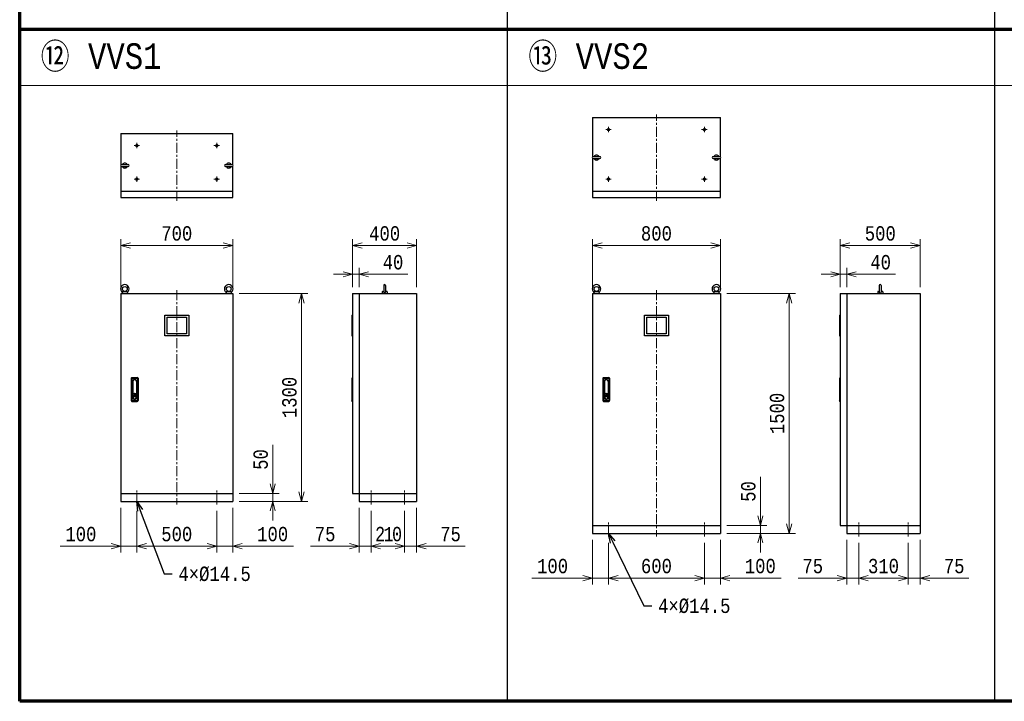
# Model space of a CAD drawing. Header units: millimetres. Extents: x 0 to 29120, y 0 to 20485.
# Tile 2 of 9: x 15120 to 21278, y 1000 to 5262. Entities that reach past the tile are written whole.
import ezdxf
from ezdxf import colors
from ezdxf.entities.mleader import LeaderData, LeaderLine
from ezdxf.math import Vec2, Vec3

# ---------------------------------------------------------------- set-up
doc = ezdxf.new("R2010")
doc.units = ezdxf.units.MM
doc.header["$LTSCALE"] = 50
doc.linetypes.add('CENTER', pattern=[2, 1.25, -0.25, 0.25, -0.25])
doc.linetypes.add('DASHED', pattern=[19.05, 12.7, -6.35])
doc.layers.get('Defpoints').update_dxf_attribs({"color": 8})
for name, color, linetype, lineweight in [('CENTER', 4, 'CENTER', 13), ('DASHED', 3, 'Continuous', 13), ('NOTE', 3, 'Continuous', 13), ('SIZE', 3, 'Continuous', 13)]:
    doc.layers.add(name, color=color, linetype=linetype, lineweight=lineweight)
doc.layers.add('DETAIL', color=7, linetype='Continuous')
doc.styles.get("Standard").update_dxf_attribs({"font": 'monotxt.shx', "width": 0.83, "bigfont": 'extfont.shx'})
doc.dimstyles.get("Standard").update_dxf_attribs({"dimtxt": 90, "dimasz": 60, "dimexe": 40, "dimexo": 40, "dimgap": 30, "dimtad": 1, "dimdec": 1, "dimdsep": 46, "dimtxsty": 'Standard', "dimblk": 'OPEN30', "dimcen": 0, "dimdle": 4.496, "dimclrd": 256, "dimclre": 256, "dimclrt": 256, "dimazin": 2, "dimtfac": 1, "dimtdec": 1, "dimtmove": 0, "dimatfit": 1, "dimldrblk": 'OPEN30', "dimfxl": 1, "dimlwd": -1, "dimlwe": -1, "dimarcsym": 0})

# ---------------------------------------------------------------- blocks, each defined once
blk = doc.blocks.new('_Open30')
at = {"color": 0, "linetype": 'ByBlock', "lineweight": -2}
for p, q in [((-1, 0.27), (0, 0)), ((0, 0), (-1, -0.27)), ((0, 0), (-1, 0))]:
    blk.add_line(p, q, dxfattribs=at)
blk = doc.blocks.new('*D118')
at = {"layer": 'Defpoints', "color": 0}
for p in [(16452.5, 3550), (16452.5, 2250), (16882.5, 2250)]:
    blk.add_point(p, dxfattribs=at)
at = {"layer": 'SIZE'}
for p, q in [((16492.5, 3550), (16922.5, 3550)), ((16882.5, 3490), (16882.5, 2310)), ((16492.5, 2250), (16922.5, 2250))]:
    blk.add_line(p, q, dxfattribs=at)
at = {"layer": 'SIZE', "xscale": 60, "yscale": 60, "zscale": 60}
for p, rotation in [((16882.5, 3550), 90), ((16882.5, 2250), 270)]:
    blk.add_blockref('_Open30', p, dxfattribs=dict(at, rotation=rotation))
at = {"layer": 'SIZE', "insert": (16807.5, 2900), "char_height": 90, "attachment_point": 5, "rotation": 90}
blk.add_mtext('1300', dxfattribs=at)
blk = doc.blocks.new('*D119')
at = {"layer": 'Defpoints', "color": 0}
for p in [(17242.5, 3670), (17202.5, 3550), (17242.5, 3550)]:
    blk.add_point(p, dxfattribs=at)
at = {"layer": 'SIZE'}
for p, q in [((17202.5, 3590), (17202.5, 3710)), ((17242.5, 3590), (17242.5, 3710)), ((17142.5, 3670), (17082.5, 3670)), ((17202.5, 3670), (17242.5, 3670)), ((17302.5, 3670), (17547, 3670))]:
    blk.add_line(p, q, dxfattribs=at)
at = {"layer": 'SIZE', "xscale": 60, "yscale": 60, "zscale": 60}
blk.add_blockref('_Open30', (17202.5, 3670), dxfattribs=at)
at = {"layer": 'SIZE', "xscale": 60, "yscale": 60, "zscale": 60, "rotation": 180}
blk.add_blockref('_Open30', (17242.5, 3670), dxfattribs=at)
at = {"layer": 'SIZE', "insert": (17454.8, 3745), "char_height": 90, "attachment_point": 5}
blk.add_mtext('40', dxfattribs=at)
blk = doc.blocks.new('*D120')
at = {"layer": 'Defpoints', "color": 0}
for p in [(17602.5, 3850), (17202.5, 3550), (17602.5, 3550)]:
    blk.add_point(p, dxfattribs=at)
at = {"layer": 'SIZE'}
for p, q in [((17202.5, 3590), (17202.5, 3890)), ((17602.5, 3590), (17602.5, 3890)), ((17262.5, 3850), (17542.5, 3850))]:
    blk.add_line(p, q, dxfattribs=at)
at = {"layer": 'SIZE', "xscale": 60, "yscale": 60, "zscale": 60, "rotation": 180}
blk.add_blockref('_Open30', (17202.5, 3850), dxfattribs=at)
at = {"layer": 'SIZE', "xscale": 60, "yscale": 60, "zscale": 60}
blk.add_blockref('_Open30', (17602.5, 3850), dxfattribs=at)
at = {"layer": 'SIZE', "insert": (17402.5, 3925), "char_height": 90, "attachment_point": 5}
blk.add_mtext('400', dxfattribs=at)
blk = doc.blocks.new('*D121')
at = {"layer": 'Defpoints', "color": 0}
for p in [(16452.5, 3850), (15752.5, 3550), (16452.5, 3550)]:
    blk.add_point(p, dxfattribs=at)
at = {"layer": 'SIZE'}
for p, q in [((15752.5, 3590), (15752.5, 3890)), ((16452.5, 3590), (16452.5, 3890)), ((15812.5, 3850), (16392.5, 3850))]:
    blk.add_line(p, q, dxfattribs=at)
at = {"layer": 'SIZE', "xscale": 60, "yscale": 60, "zscale": 60, "rotation": 180}
blk.add_blockref('_Open30', (15752.5, 3850), dxfattribs=at)
at = {"layer": 'SIZE', "xscale": 60, "yscale": 60, "zscale": 60}
blk.add_blockref('_Open30', (16452.5, 3850), dxfattribs=at)
at = {"layer": 'SIZE', "insert": (16102.5, 3925), "char_height": 90, "attachment_point": 5}
blk.add_mtext('700', dxfattribs=at)
blk = doc.blocks.new('*D122')
at = {"layer": 'Defpoints', "color": 0}
for p in [(17242.5, 2250), (17317.5, 2230), (17242.5, 1970)]:
    blk.add_point(p, dxfattribs=at)
at = {"layer": 'SIZE'}
for p, q in [((17242.5, 2210), (17242.5, 1930)), ((17317.5, 2190), (17317.5, 1930)), ((17182.5, 1970), (16938, 1970)), ((17317.5, 1970), (17242.5, 1970)), ((17377.5, 1970), (17437.5, 1970))]:
    blk.add_line(p, q, dxfattribs=at)
at = {"layer": 'SIZE', "xscale": 60, "yscale": 60, "zscale": 60}
blk.add_blockref('_Open30', (17242.5, 1970), dxfattribs=at)
at = {"layer": 'SIZE', "xscale": 60, "yscale": 60, "zscale": 60, "rotation": 180}
blk.add_blockref('_Open30', (17317.5, 1970), dxfattribs=at)
at = {"layer": 'SIZE', "insert": (17030.3, 2045), "char_height": 90, "attachment_point": 5}
blk.add_mtext('75', dxfattribs=at)
blk = doc.blocks.new('*D123')
at = {"layer": 'Defpoints', "color": 0}
for p in [(17317.5, 2230), (17527.5, 2230), (17527.5, 1970)]:
    blk.add_point(p, dxfattribs=at)
at = {"layer": 'SIZE'}
for p, q in [((17317.5, 2190), (17317.5, 1930)), ((17527.5, 2190), (17527.5, 1930)), ((17317.5, 1970), (17527.5, 1970)), ((17377.5, 1970), (17437.5, 1970)), ((17467.5, 1970), (17407.5, 1970))]:
    blk.add_line(p, q, dxfattribs=at)
at = {"layer": 'SIZE', "xscale": 60, "yscale": 60, "zscale": 60, "rotation": 180}
blk.add_blockref('_Open30', (17317.5, 1970), dxfattribs=at)
at = {"layer": 'SIZE', "xscale": 60, "yscale": 60, "zscale": 60}
blk.add_blockref('_Open30', (17527.5, 1970), dxfattribs=at)
at = {"layer": 'SIZE', "insert": (17422.5, 2045), "char_height": 90, "attachment_point": 5}
blk.add_mtext('{\\W0.8;\\T0.8;210}', dxfattribs=at)
blk = doc.blocks.new('*D124')
at = {"layer": 'Defpoints', "color": 0}
for p in [(17527.5, 2230), (17602.5, 2250), (17602.5, 1970)]:
    blk.add_point(p, dxfattribs=at)
at = {"layer": 'SIZE'}
for p, q in [((17527.5, 2190), (17527.5, 1930)), ((17602.5, 2210), (17602.5, 1930)), ((17467.5, 1970), (17407.5, 1970)), ((17527.5, 1970), (17602.5, 1970)), ((17662.5, 1970), (17907, 1970))]:
    blk.add_line(p, q, dxfattribs=at)
at = {"layer": 'SIZE', "xscale": 60, "yscale": 60, "zscale": 60}
blk.add_blockref('_Open30', (17527.5, 1970), dxfattribs=at)
at = {"layer": 'SIZE', "xscale": 60, "yscale": 60, "zscale": 60, "rotation": 180}
blk.add_blockref('_Open30', (17602.5, 1970), dxfattribs=at)
at = {"layer": 'SIZE', "insert": (17814.8, 2045), "char_height": 90, "attachment_point": 5}
blk.add_mtext('75', dxfattribs=at)
blk = doc.blocks.new('*D125')
at = {"layer": 'Defpoints', "color": 0}
for p in [(16352.5, 2230), (16452.5, 2250), (16452.5, 1970)]:
    blk.add_point(p, dxfattribs=at)
at = {"layer": 'SIZE'}
for p, q in [((16352.5, 2190), (16352.5, 1930)), ((16452.5, 2210), (16452.5, 1930)), ((16292.5, 1970), (16232.5, 1970)), ((16352.5, 1970), (16452.5, 1970)), ((16512.5, 1970), (16831.7, 1970))]:
    blk.add_line(p, q, dxfattribs=at)
at = {"layer": 'SIZE', "xscale": 60, "yscale": 60, "zscale": 60}
blk.add_blockref('_Open30', (16352.5, 1970), dxfattribs=at)
at = {"layer": 'SIZE', "xscale": 60, "yscale": 60, "zscale": 60, "rotation": 180}
blk.add_blockref('_Open30', (16452.5, 1970), dxfattribs=at)
at = {"layer": 'SIZE', "insert": (16702.1, 2045), "char_height": 90, "attachment_point": 5}
blk.add_mtext('100', dxfattribs=at)
blk = doc.blocks.new('*D126')
at = {"layer": 'Defpoints', "color": 0}
for p in [(15852.5, 2230), (16352.5, 2230), (15852.5, 1970)]:
    blk.add_point(p, dxfattribs=at)
at = {"layer": 'SIZE'}
for p, q in [((15852.5, 2190), (15852.5, 1930)), ((16352.5, 2190), (16352.5, 1930)), ((16292.5, 1970), (15912.5, 1970))]:
    blk.add_line(p, q, dxfattribs=at)
at = {"layer": 'SIZE', "xscale": 60, "yscale": 60, "zscale": 60, "rotation": 180}
blk.add_blockref('_Open30', (15852.5, 1970), dxfattribs=at)
at = {"layer": 'SIZE', "xscale": 60, "yscale": 60, "zscale": 60}
blk.add_blockref('_Open30', (16352.5, 1970), dxfattribs=at)
at = {"layer": 'SIZE', "insert": (16102.5, 2045), "char_height": 90, "attachment_point": 5}
blk.add_mtext('500', dxfattribs=at)
blk = doc.blocks.new('*D127')
at = {"layer": 'Defpoints', "color": 0}
for p in [(15752.5, 2250), (15852.5, 2230), (15752.5, 1970)]:
    blk.add_point(p, dxfattribs=at)
at = {"layer": 'SIZE'}
for p, q in [((15752.5, 2210), (15752.5, 1930)), ((15852.5, 2190), (15852.5, 1930)), ((15692.5, 1970), (15373.3, 1970)), ((15852.5, 1970), (15752.5, 1970)), ((15912.5, 1970), (15972.5, 1970))]:
    blk.add_line(p, q, dxfattribs=at)
at = {"layer": 'SIZE', "xscale": 60, "yscale": 60, "zscale": 60}
blk.add_blockref('_Open30', (15752.5, 1970), dxfattribs=at)
at = {"layer": 'SIZE', "xscale": 60, "yscale": 60, "zscale": 60, "rotation": 180}
blk.add_blockref('_Open30', (15852.5, 1970), dxfattribs=at)
at = {"layer": 'SIZE', "insert": (15502.9, 2045), "char_height": 90, "attachment_point": 5}
blk.add_mtext('100', dxfattribs=at)
blk = doc.blocks.new('*D128')
at = {"layer": 'Defpoints', "color": 0}
for p in [(19502.5, 3550), (19502.5, 2050), (19932.5, 2050)]:
    blk.add_point(p, dxfattribs=at)
at = {"layer": 'SIZE'}
for p, q in [((19542.5, 3550), (19972.5, 3550)), ((19932.5, 3490), (19932.5, 2110)), ((19542.5, 2050), (19972.5, 2050))]:
    blk.add_line(p, q, dxfattribs=at)
at = {"layer": 'SIZE', "xscale": 60, "yscale": 60, "zscale": 60}
for p, rotation in [((19932.5, 3550), 90), ((19932.5, 2050), 270)]:
    blk.add_blockref('_Open30', p, dxfattribs=dict(at, rotation=rotation))
at = {"layer": 'SIZE', "insert": (19857.5, 2800), "char_height": 90, "attachment_point": 5, "rotation": 90}
blk.add_mtext('1500', dxfattribs=at)
blk = doc.blocks.new('*D129')
at = {"layer": 'Defpoints', "color": 0}
for p in [(20292.5, 3670), (20252.5, 3550), (20292.5, 3550)]:
    blk.add_point(p, dxfattribs=at)
at = {"layer": 'SIZE'}
for p, q in [((20252.5, 3590), (20252.5, 3710)), ((20292.5, 3590), (20292.5, 3710)), ((20192.5, 3670), (20132.5, 3670)), ((20252.5, 3670), (20292.5, 3670)), ((20352.5, 3670), (20597, 3670))]:
    blk.add_line(p, q, dxfattribs=at)
at = {"layer": 'SIZE', "xscale": 60, "yscale": 60, "zscale": 60}
blk.add_blockref('_Open30', (20252.5, 3670), dxfattribs=at)
at = {"layer": 'SIZE', "xscale": 60, "yscale": 60, "zscale": 60, "rotation": 180}
blk.add_blockref('_Open30', (20292.5, 3670), dxfattribs=at)
at = {"layer": 'SIZE', "insert": (20504.8, 3745), "char_height": 90, "attachment_point": 5}
blk.add_mtext('40', dxfattribs=at)
blk = doc.blocks.new('*D130')
at = {"layer": 'Defpoints', "color": 0}
for p in [(20752.5, 3850), (20252.5, 3550), (20752.5, 3550)]:
    blk.add_point(p, dxfattribs=at)
at = {"layer": 'SIZE'}
for p, q in [((20252.5, 3590), (20252.5, 3890)), ((20752.5, 3590), (20752.5, 3890)), ((20312.5, 3850), (20692.5, 3850))]:
    blk.add_line(p, q, dxfattribs=at)
at = {"layer": 'SIZE', "xscale": 60, "yscale": 60, "zscale": 60, "rotation": 180}
blk.add_blockref('_Open30', (20252.5, 3850), dxfattribs=at)
at = {"layer": 'SIZE', "xscale": 60, "yscale": 60, "zscale": 60}
blk.add_blockref('_Open30', (20752.5, 3850), dxfattribs=at)
at = {"layer": 'SIZE', "insert": (20502.5, 3925), "char_height": 90, "attachment_point": 5}
blk.add_mtext('500', dxfattribs=at)
blk = doc.blocks.new('*D131')
at = {"layer": 'Defpoints', "color": 0}
for p in [(19502.5, 3850), (18702.5, 3550), (19502.5, 3550)]:
    blk.add_point(p, dxfattribs=at)
at = {"layer": 'SIZE'}
for p, q in [((18702.5, 3590), (18702.5, 3890)), ((19502.5, 3590), (19502.5, 3890)), ((18762.5, 3850), (19442.5, 3850))]:
    blk.add_line(p, q, dxfattribs=at)
at = {"layer": 'SIZE', "xscale": 60, "yscale": 60, "zscale": 60, "rotation": 180}
blk.add_blockref('_Open30', (18702.5, 3850), dxfattribs=at)
at = {"layer": 'SIZE', "xscale": 60, "yscale": 60, "zscale": 60}
blk.add_blockref('_Open30', (19502.5, 3850), dxfattribs=at)
at = {"layer": 'SIZE', "insert": (19102.5, 3925), "char_height": 90, "attachment_point": 5}
blk.add_mtext('800', dxfattribs=at)
blk = doc.blocks.new('*D132')
at = {"layer": 'Defpoints', "color": 0}
for p in [(20292.5, 2050), (20367.5, 2030), (20292.5, 1770)]:
    blk.add_point(p, dxfattribs=at)
at = {"layer": 'SIZE'}
for p, q in [((20292.5, 2010), (20292.5, 1730)), ((20367.5, 1990), (20367.5, 1730)), ((20232.5, 1770), (19988, 1770)), ((20367.5, 1770), (20292.5, 1770)), ((20427.5, 1770), (20487.5, 1770))]:
    blk.add_line(p, q, dxfattribs=at)
at = {"layer": 'SIZE', "xscale": 60, "yscale": 60, "zscale": 60}
blk.add_blockref('_Open30', (20292.5, 1770), dxfattribs=at)
at = {"layer": 'SIZE', "xscale": 60, "yscale": 60, "zscale": 60, "rotation": 180}
blk.add_blockref('_Open30', (20367.5, 1770), dxfattribs=at)
at = {"layer": 'SIZE', "insert": (20080.3, 1845), "char_height": 90, "attachment_point": 5}
blk.add_mtext('75', dxfattribs=at)
blk = doc.blocks.new('*D133')
at = {"layer": 'Defpoints', "color": 0}
for p in [(20367.5, 2030), (20677.5, 2030), (20677.5, 1770)]:
    blk.add_point(p, dxfattribs=at)
at = {"layer": 'SIZE'}
for p, q in [((20367.5, 1990), (20367.5, 1730)), ((20677.5, 1990), (20677.5, 1730)), ((20427.5, 1770), (20617.5, 1770))]:
    blk.add_line(p, q, dxfattribs=at)
at = {"layer": 'SIZE', "xscale": 60, "yscale": 60, "zscale": 60, "rotation": 180}
blk.add_blockref('_Open30', (20367.5, 1770), dxfattribs=at)
at = {"layer": 'SIZE', "xscale": 60, "yscale": 60, "zscale": 60}
blk.add_blockref('_Open30', (20677.5, 1770), dxfattribs=at)
at = {"layer": 'SIZE', "insert": (20522.5, 1845), "char_height": 90, "attachment_point": 5}
blk.add_mtext('310', dxfattribs=at)
blk = doc.blocks.new('*D134')
at = {"layer": 'Defpoints', "color": 0}
for p in [(20752.5, 2050), (20677.5, 2030), (20752.5, 1770)]:
    blk.add_point(p, dxfattribs=at)
at = {"layer": 'SIZE'}
for p, q in [((20677.5, 1990), (20677.5, 1730)), ((20752.5, 2010), (20752.5, 1730)), ((20617.5, 1770), (20557.5, 1770)), ((20677.5, 1770), (20752.5, 1770)), ((20812.5, 1770), (21057, 1770))]:
    blk.add_line(p, q, dxfattribs=at)
at = {"layer": 'SIZE', "xscale": 60, "yscale": 60, "zscale": 60}
blk.add_blockref('_Open30', (20677.5, 1770), dxfattribs=at)
at = {"layer": 'SIZE', "xscale": 60, "yscale": 60, "zscale": 60, "rotation": 180}
blk.add_blockref('_Open30', (20752.5, 1770), dxfattribs=at)
at = {"layer": 'SIZE', "insert": (20964.8, 1845), "char_height": 90, "attachment_point": 5}
blk.add_mtext('75', dxfattribs=at)
blk = doc.blocks.new('*D135')
at = {"layer": 'Defpoints', "color": 0}
for p in [(19502.5, 2050), (19402.5, 2030), (19502.5, 1770)]:
    blk.add_point(p, dxfattribs=at)
at = {"layer": 'SIZE'}
for p, q in [((19402.5, 1990), (19402.5, 1730)), ((19502.5, 2010), (19502.5, 1730)), ((19342.5, 1770), (19282.5, 1770)), ((19402.5, 1770), (19502.5, 1770)), ((19562.5, 1770), (19881.7, 1770))]:
    blk.add_line(p, q, dxfattribs=at)
at = {"layer": 'SIZE', "xscale": 60, "yscale": 60, "zscale": 60}
blk.add_blockref('_Open30', (19402.5, 1770), dxfattribs=at)
at = {"layer": 'SIZE', "xscale": 60, "yscale": 60, "zscale": 60, "rotation": 180}
blk.add_blockref('_Open30', (19502.5, 1770), dxfattribs=at)
at = {"layer": 'SIZE', "insert": (19752.1, 1845), "char_height": 90, "attachment_point": 5}
blk.add_mtext('100', dxfattribs=at)
blk = doc.blocks.new('*D136')
at = {"layer": 'Defpoints', "color": 0}
for p in [(18802.5, 2030), (19402.5, 2030), (18802.5, 1770)]:
    blk.add_point(p, dxfattribs=at)
at = {"layer": 'SIZE'}
for p, q in [((18802.5, 1990), (18802.5, 1730)), ((19402.5, 1990), (19402.5, 1730)), ((19342.5, 1770), (18862.5, 1770))]:
    blk.add_line(p, q, dxfattribs=at)
at = {"layer": 'SIZE', "xscale": 60, "yscale": 60, "zscale": 60, "rotation": 180}
blk.add_blockref('_Open30', (18802.5, 1770), dxfattribs=at)
at = {"layer": 'SIZE', "xscale": 60, "yscale": 60, "zscale": 60}
blk.add_blockref('_Open30', (19402.5, 1770), dxfattribs=at)
at = {"layer": 'SIZE', "insert": (19102.5, 1845), "char_height": 90, "attachment_point": 5}
blk.add_mtext('600', dxfattribs=at)
blk = doc.blocks.new('*D137')
at = {"layer": 'Defpoints', "color": 0}
for p in [(18702.5, 2050), (18802.5, 2030), (18702.5, 1770)]:
    blk.add_point(p, dxfattribs=at)
at = {"layer": 'SIZE'}
for p, q in [((18702.5, 2010), (18702.5, 1730)), ((18802.5, 1990), (18802.5, 1730)), ((18642.5, 1770), (18323.3, 1770)), ((18802.5, 1770), (18702.5, 1770)), ((18862.5, 1770), (18922.5, 1770))]:
    blk.add_line(p, q, dxfattribs=at)
at = {"layer": 'SIZE', "xscale": 60, "yscale": 60, "zscale": 60}
blk.add_blockref('_Open30', (18702.5, 1770), dxfattribs=at)
at = {"layer": 'SIZE', "xscale": 60, "yscale": 60, "zscale": 60, "rotation": 180}
blk.add_blockref('_Open30', (18802.5, 1770), dxfattribs=at)
at = {"layer": 'SIZE', "insert": (18452.9, 1845), "char_height": 90, "attachment_point": 5}
blk.add_mtext('100', dxfattribs=at)
blk = doc.blocks.new('*D138')
at = {"layer": 'Defpoints', "color": 0}
for p in [(16452.5, 2300), (16702.5, 2300), (16452.5, 2250)]:
    blk.add_point(p, dxfattribs=at)
at = {"layer": 'SIZE'}
for p, q in [((16702.5, 2360), (16702.5, 2604.5)), ((16492.5, 2300), (16742.5, 2300)), ((16702.5, 2250), (16702.5, 2300)), ((16492.5, 2250), (16742.5, 2250)), ((16702.5, 2190), (16702.5, 2130))]:
    blk.add_line(p, q, dxfattribs=at)
at = {"layer": 'SIZE', "xscale": 60, "yscale": 60, "zscale": 60}
for p, rotation in [((16702.5, 2300), 270), ((16702.5, 2250), 90)]:
    blk.add_blockref('_Open30', p, dxfattribs=dict(at, rotation=rotation))
at = {"layer": 'SIZE', "insert": (16627.5, 2512.2), "char_height": 90, "attachment_point": 5, "rotation": 90}
blk.add_mtext('50', dxfattribs=at)
blk = doc.blocks.new('*D139')
at = {"layer": 'Defpoints', "color": 0}
for p in [(19502.5, 2100), (19752.5, 2100), (19502.5, 2050)]:
    blk.add_point(p, dxfattribs=at)
at = {"layer": 'SIZE'}
for p, q in [((19752.5, 2160), (19752.5, 2404.5)), ((19542.5, 2100), (19792.5, 2100)), ((19752.5, 2050), (19752.5, 2100)), ((19542.5, 2050), (19792.5, 2050)), ((19752.5, 1990), (19752.5, 1930))]:
    blk.add_line(p, q, dxfattribs=at)
at = {"layer": 'SIZE', "xscale": 60, "yscale": 60, "zscale": 60}
for p, rotation in [((19752.5, 2100), 270), ((19752.5, 2050), 90)]:
    blk.add_blockref('_Open30', p, dxfattribs=dict(at, rotation=rotation))
at = {"layer": 'SIZE', "insert": (19677.5, 2312.2), "char_height": 90, "attachment_point": 5, "rotation": 90}
blk.add_mtext('50', dxfattribs=at)
blk = doc.blocks.new('A$C5EB03D13')
at = {"layer": 'DETAIL'}
for points in [[(-75, -65), (-75, 65), (75, 65), (75, -65)], [(-60.25, -51.5), (-60.25, 51.5), (60.25, 51.5), (60.25, -51.5)]]:
    blk.add_lwpolyline(points, close=True, dxfattribs=at)

msp = doc.modelspace()

# ---------------------------------------------------------------- linework, layer by layer
at = {"layer": 'CENTER', "linetype": 'CENTER'}
for p, q in [((19102.51, 4129.99), (19102.51, 4669.99)), ((16102.51, 4129.99), (16102.51, 4569.99)), ((18785.26, 4574.99), (18819.76, 4574.99)), ((18802.51, 4557.74), (18802.51, 4592.24)), ((19385.26, 4574.99), (19419.76, 4574.99)), ((19402.51, 4557.74), (19402.51, 4592.24)), ((15835.26, 4474.99), (15869.76, 4474.99)), ((15852.51, 4457.74), (15852.51, 4492.24)), ((16335.26, 4474.99), (16369.76, 4474.99)), ((16352.51, 4457.74), (16352.51, 4492.24)), ((15835.26, 4264.99), (15869.76, 4264.99)), ((15852.51, 4247.74), (15852.51, 4282.24)), ((16335.26, 4264.99), (16369.76, 4264.99)), ((16352.51, 4247.74), (16352.51, 4282.24)), ((18785.26, 4264.99), (18819.76, 4264.99)), ((18802.51, 4247.74), (18802.51, 4282.24)), ((19385.26, 4264.99), (19419.76, 4264.99)), ((19402.51, 4247.74), (19402.51, 4282.24)), ((16102.51, 3569.99), (16102.51, 2229.99)), ((19102.51, 3569.99), (19102.51, 2029.99)), ((15852.51, 2229.99), (15852.51, 2319.99)), ((16352.51, 2229.99), (16352.51, 2319.99)), ((17317.51, 2229.99), (17317.51, 2319.99)), ((17527.51, 2229.99), (17527.51, 2319.99)), ((18802.51, 2029.99), (18802.51, 2119.99)), ((19402.51, 2029.99), (19402.51, 2119.99)), ((20367.51, 2029.99), (20367.51, 2119.99)), ((20677.51, 2029.99), (20677.51, 2119.99))]:
    msp.add_line(p, q, dxfattribs=at)
at = {"layer": 'DASHED', "linetype": 'DASHED'}
for centre in [(18802.51, 4574.99), (19402.51, 4574.99), (15852.51, 4474.99), (16352.51, 4474.99), (15852.51, 4264.99), (16352.51, 4264.99), (18802.51, 4264.99), (19402.51, 4264.99)]:
    msp.add_circle(centre, 7.25, dxfattribs=at)
at = {"layer": 'DETAIL'}
for p, q in [((18702.51, 4649.99), (19502.51, 4649.99)), ((18702.51, 4649.99), (18702.51, 4404.46)), ((19502.51, 4404.46), (19502.51, 4649.99)), ((15752.51, 4549.99), (16452.51, 4549.99)), ((15752.51, 4549.99), (15752.51, 4354.46)), ((16452.51, 4354.46), (16452.51, 4549.99)), ((18702.51, 4395.51), (18702.51, 4149.99)), ((18706.51, 4405.99), (18748.51, 4405.99)), ((18706.51, 4393.99), (18748.51, 4393.99)), ((19456.51, 4405.99), (19498.51, 4405.99)), ((19456.51, 4393.99), (19498.51, 4393.99)), ((19502.51, 4149.99), (19502.51, 4395.51)), ((15752.51, 4345.51), (15752.51, 4149.99)), ((15756.51, 4355.99), (15798.51, 4355.99)), ((15756.51, 4343.99), (15798.51, 4343.99)), ((16406.51, 4355.99), (16448.51, 4355.99)), ((16406.51, 4343.99), (16448.51, 4343.99)), ((16452.51, 4149.99), (16452.51, 4345.51)), ((15752.51, 4189.99), (16452.51, 4189.99)), ((18702.51, 4189.99), (19502.51, 4189.99)), ((15752.51, 4149.99), (16452.51, 4149.99)), ((18702.51, 4149.99), (19502.51, 4149.99)), ((17396.51, 3599.45), (17396.51, 3557.45)), ((17408.51, 3599.45), (17408.51, 3557.45)), ((20496.51, 3599.45), (20496.51, 3557.45)), ((20508.51, 3599.45), (20508.51, 3557.45)), ((15752.51, 3549.99), (16452.51, 3549.99)), ((15752.51, 3549.99), (15752.51, 2249.99)), ((15762.02, 3561.3), (15761.55, 3549.99)), ((15764.27, 3563.45), (15790.74, 3563.45)), ((15792.99, 3561.3), (15793.47, 3549.99)), ((16412.02, 3561.3), (16411.55, 3549.99)), ((16414.27, 3563.45), (16440.74, 3563.45)), ((16442.99, 3561.3), (16443.47, 3549.99)), ((16452.51, 3549.99), (16452.51, 2249.99)), ((17202.51, 3549.99), (17202.51, 2299.99)), ((17202.51, 3549.99), (17602.51, 3549.99)), ((17242.51, 3549.99), (17242.51, 2249.99)), ((17386.99, 3560.63), (17386.55, 3549.99)), ((17388.84, 3562.75), (17396.51, 3564.14)), ((17416.17, 3562.75), (17408.51, 3564.14)), ((17418.02, 3560.63), (17418.47, 3549.99)), ((17602.51, 3549.99), (17602.51, 2249.99)), ((18702.51, 3549.99), (19502.51, 3549.99)), ((18702.51, 3549.99), (18702.51, 2049.99)), ((18712.02, 3561.3), (18711.55, 3549.99)), ((18714.27, 3563.45), (18740.74, 3563.45)), ((18742.99, 3561.3), (18743.47, 3549.99)), ((19462.02, 3561.3), (19461.55, 3549.99)), ((19464.27, 3563.45), (19490.74, 3563.45)), ((19492.99, 3561.3), (19493.47, 3549.99)), ((19502.51, 3549.99), (19502.51, 2049.99)), ((20252.51, 3549.99), (20252.51, 2099.99)), ((20252.51, 3549.99), (20752.51, 3549.99)), ((20292.51, 3549.99), (20292.51, 2049.99)), ((20486.99, 3560.63), (20486.55, 3549.99)), ((20488.84, 3562.75), (20496.51, 3564.14)), ((20516.17, 3562.75), (20508.51, 3564.14)), ((20518.02, 3560.63), (20518.47, 3549.99)), ((20752.51, 3549.99), (20752.51, 2049.99)), ((17197.51, 3414.99), (17197.51, 3284.99)), ((17197.51, 3414.99), (17202.51, 3414.99)), ((20247.51, 3414.99), (20247.51, 3284.99)), ((20247.51, 3414.99), (20252.51, 3414.99)), ((17197.51, 3284.99), (17202.51, 3284.99)), ((20247.51, 3284.99), (20252.51, 3284.99)), ((15817.58, 3019.99), (15817.58, 2879.99)), ((15822.12, 3024.53), (15855.42, 3024.53)), ((15822.12, 3019.99), (15855.42, 3019.99)), ((15822.12, 3019.99), (15822.12, 2879.99)), ((15855.42, 3019.99), (15855.42, 2879.99)), ((15859.96, 3019.99), (15859.96, 2879.99)), ((17202.51, 3024.53), (17198.19, 3019.3)), ((17198.19, 3019.3), (17198.19, 2880.67)), ((18767.58, 3019.99), (18767.58, 2879.99)), ((18772.12, 3024.53), (18805.42, 3024.53)), ((18772.12, 3019.99), (18805.42, 3019.99)), ((18772.12, 3019.99), (18772.12, 2879.99)), ((18805.42, 3019.99), (18805.42, 2879.99)), ((18809.96, 3019.99), (18809.96, 2879.99)), ((20252.51, 3024.53), (20248.19, 3019.3)), ((20248.19, 3019.3), (20248.19, 2880.67)), ((15826.66, 3000.09), (15826.66, 2899.88)), ((15850.88, 3000.09), (15850.88, 2899.88)), ((18776.66, 3000.09), (18776.66, 2899.88)), ((18800.88, 3000.09), (18800.88, 2899.88)), ((15826.66, 2906.55), (15850.88, 2906.55)), ((15837.82, 2924.75), (15837.82, 2911.47)), ((15837.82, 2924.75), (15839.72, 2924.75)), ((15837.82, 2911.47), (15839.72, 2911.47)), ((15839.72, 2924.75), (15839.72, 2911.47)), ((18776.66, 2906.55), (18800.88, 2906.55)), ((18787.82, 2924.75), (18787.82, 2911.47)), ((18787.82, 2924.75), (18789.72, 2924.75)), ((18787.82, 2911.47), (18789.72, 2911.47)), ((18789.72, 2924.75), (18789.72, 2911.47)), ((15822.12, 2879.99), (15855.42, 2879.99)), ((15822.12, 2875.44), (15855.42, 2875.44)), ((17202.51, 2875.44), (17198.19, 2880.67)), ((18772.12, 2879.99), (18805.42, 2879.99)), ((18772.12, 2875.44), (18805.42, 2875.44)), ((20252.51, 2875.44), (20248.19, 2880.67)), ((15752.51, 2299.99), (16452.51, 2299.99)), ((17202.51, 2299.99), (17602.51, 2299.99)), ((15752.51, 2249.99), (16452.51, 2249.99)), ((17242.51, 2249.99), (17602.51, 2249.99)), ((18702.51, 2099.99), (19502.51, 2099.99)), ((20252.51, 2099.99), (20752.51, 2099.99)), ((18702.51, 2049.99), (19502.51, 2049.99)), ((20292.51, 2049.99), (20752.51, 2049.99))]:
    msp.add_line(p, q, dxfattribs=at)
for centre, radius in [((15777.51, 3578.45), 15), ((16427.51, 3578.45), 15), ((18727.51, 3578.45), 15), ((19477.51, 3578.45), 15), ((15838.77, 2918.11), 9.08), ((18788.77, 2918.11), 9.08)]:
    msp.add_circle(centre, radius, dxfattribs=at)
for centre, radius, start, end in [((18706.51, 4399.99), 6, 90, 270), ((18727.51, 4399.99), 15.96, 22.080302, 157.919698), ((18727.51, 4399.99), 15.96, 202.080302, 337.919698), ((18748.51, 4399.99), 6, 270, 90), ((19456.51, 4399.99), 6, 90, 270), ((19477.51, 4399.99), 15.96, 22.080302, 157.919698), ((19477.51, 4399.99), 15.96, 202.080302, 337.919698), ((19498.51, 4399.99), 6, 270, 90), ((15756.51, 4349.99), 6, 90, 270), ((15777.51, 4349.99), 15.96, 22.080302, 157.919698), ((15777.51, 4349.99), 15.96, 202.080302, 337.919698), ((15798.51, 4349.99), 6, 270, 90), ((16406.51, 4349.99), 6, 90, 270), ((16427.51, 4349.99), 15.96, 22.080302, 157.919698), ((16427.51, 4349.99), 15.96, 202.080302, 337.919698), ((16448.51, 4349.99), 6, 270, 90), ((15777.51, 3578.45), 27, 305.524445, 234.587968), ((16427.51, 3578.45), 27, 305.524445, 234.587968), ((17402.51, 3599.45), 6, 0, 180), ((18727.51, 3578.45), 27, 305.524445, 234.587968), ((19477.51, 3578.45), 27, 305.524445, 234.587968), ((20502.51, 3599.45), 6, 0, 180), ((15764.27, 3561.2), 2.25, 90, 177.591723), ((15790.74, 3561.2), 2.25, 2.408277, 90), ((16414.27, 3561.2), 2.25, 90, 177.591723), ((16440.74, 3561.2), 2.25, 2.408277, 90), ((17389.24, 3560.53), 2.25, 100.291294, 177.591723), ((17402.51, 3557.45), 6, 180, 0), ((17415.77, 3560.53), 2.25, 2.408277, 79.708706), ((18714.27, 3561.2), 2.25, 90, 177.591723), ((18740.74, 3561.2), 2.25, 2.408277, 90), ((19464.27, 3561.2), 2.25, 90, 177.591723), ((19490.74, 3561.2), 2.25, 2.408277, 90), ((20489.24, 3560.53), 2.25, 100.291294, 177.591723), ((20502.51, 3557.45), 6, 180, 0), ((20515.77, 3560.53), 2.25, 2.408277, 79.708706), ((15822.12, 3019.99), 4.54, 90, 180), ((15855.42, 3019.99), 4.54, 0, 90), ((18772.12, 3019.99), 4.54, 90, 180), ((18805.42, 3019.99), 4.54, 0, 90), ((15838.77, 3000.09), 12.11, 0, 180), ((15838.77, 2997.38), 12.41, 12.633275, 167.366725), ((18788.77, 3000.09), 12.11, 0, 180), ((18788.77, 2997.38), 12.41, 12.633275, 167.366725), ((15838.77, 2899.88), 12.11, 180, 0), ((15838.77, 2902.59), 12.41, 192.633275, 347.366725), ((18788.77, 2899.88), 12.11, 180, 0), ((18788.77, 2902.59), 12.41, 192.633275, 347.366725), ((15822.12, 2879.99), 4.54, 180, 270), ((15855.42, 2879.99), 4.54, 270, 0), ((18772.12, 2879.99), 4.54, 180, 270), ((18805.42, 2879.99), 4.54, 270, 0)]:
    msp.add_arc(centre, radius, start, end, dxfattribs=at)
at = {"layer": 'NOTE', "color": 4, "lineweight": 70}
for p, q in [((15120, 1000), (15120, 19450)), ((27320, 5200), (15120, 5200)), ((27320, 1000), (15120, 1000))]:
    msp.add_line(p, q, dxfattribs=at)
at = {"layer": 'NOTE', "lineweight": 25}
for p, q in [((18170, 1000), (18170, 19450)), ((21220, 1000), (21220, 19450))]:
    msp.add_line(p, q, dxfattribs=at)
at = {"layer": 'NOTE', "lineweight": 9}
msp.add_line((27320, 4850), (15120, 4850), dxfattribs=at)

# ---------------------------------------------------------------- block references
for p in [(16102.51, 3349.99), (19102.51, 3349.99)]:
    msp.add_blockref('A$C5EB03D13', p)

# ---------------------------------------------------------------- texts
at = {"layer": 'NOTE', "char_height": 160, "attachment_point": 4}
for s, width, insert in [('{\\fMS PGothic|b0|i0|c128|p50;\\W2.25641; \\W0.83;⑫} VVS1', 1157.1445, (15120, 5025)), ('{\\fMS PGothic|b0|i0|c128|p50;\\W2.25641; \\W0.83;⑬} VVS2', 1274.4221, (18170, 5025))]:
    msp.add_mtext_dynamic_manual_height_columns(s, width=width, gutter_width=200, heights=[0], dxfattribs=dict(at, insert=insert))

# ---------------------------------------------------------------- dimensions: what is measured, and where the dimension line sits
at = {"layer": 'SIZE'}
for base, p1, p2, picture, middle in [((16452.51, 3849.99), (15752.51, 3549.99), (16452.51, 3549.99), '*D121', (16102.51, 3924.99)), ((17602.51, 3849.99), (17202.51, 3549.99), (17602.51, 3549.99), '*D120', (17402.51, 3924.99)), ((19502.51, 3849.99), (18702.51, 3549.99), (19502.51, 3549.99), '*D131', (19102.51, 3924.99)), ((20752.51, 3849.99), (20252.51, 3549.99), (20752.51, 3549.99), '*D130', (20502.51, 3924.99)), ((17242.51, 3669.99), (17202.51, 3549.99), (17242.51, 3549.99), '*D119', (17454.76, 3744.99)), ((20292.51, 3669.99), (20252.51, 3549.99), (20292.51, 3549.99), '*D129', (20504.76, 3744.99)), ((15752.51, 1969.99), (15852.51, 2229.99), (15752.51, 2249.99), '*D127', (15502.91, 2044.99)), ((15852.51, 1969.99), (16352.51, 2229.99), (15852.51, 2229.99), '*D126', (16102.51, 2044.99)), ((16452.51, 1969.99), (16352.51, 2229.99), (16452.51, 2249.99), '*D125', (16702.11, 2044.99)), ((17242.51, 1969.99), (17317.51, 2229.99), (17242.51, 2249.99), '*D122', (17030.26, 2044.99)), ((17602.51, 1969.99), (17527.51, 2229.99), (17602.51, 2249.99), '*D124', (17814.76, 2044.99)), ((18702.51, 1769.99), (18802.51, 2029.99), (18702.51, 2049.99), '*D137', (18452.91, 1844.99)), ((19502.51, 1769.99), (19402.51, 2029.99), (19502.51, 2049.99), '*D135', (19752.11, 1844.99)), ((20292.51, 1769.99), (20367.51, 2029.99), (20292.51, 2049.99), '*D132', (20080.26, 1844.99)), ((20752.51, 1769.99), (20677.51, 2029.99), (20752.51, 2049.99), '*D134', (20964.76, 1844.99)), ((18802.51, 1769.99), (19402.51, 2029.99), (18802.51, 2029.99), '*D136', (19102.51, 1844.99)), ((20677.51, 1769.99), (20367.51, 2029.99), (20677.51, 2029.99), '*D133', (20522.51, 1844.99))]:
    dim = msp.add_linear_dim(base=base, p1=p1, p2=p2, dimstyle='Standard', dxfattribs=at)
    dim.commit()
    dim.dimension.update_dxf_attribs({"geometry": picture, "text_midpoint": middle})
for base, p1, p2, picture, middle in [((16882.51, 2249.99), (16452.51, 3549.99), (16452.51, 2249.99), '*D118', (16807.51, 2899.99)), ((19932.51, 2049.99), (19502.51, 3549.99), (19502.51, 2049.99), '*D128', (19857.51, 2799.99)), ((16702.51, 2299.99), (16452.51, 2249.99), (16452.51, 2299.99), '*D138', (16627.51, 2512.24)), ((19752.51, 2099.99), (19502.51, 2049.99), (19502.51, 2099.99), '*D139', (19677.51, 2312.24))]:
    dim = msp.add_linear_dim(base=base, p1=p1, p2=p2, angle=90, dimstyle='Standard', dxfattribs=at)
    dim.commit()
    dim.dimension.update_dxf_attribs({"geometry": picture, "text_midpoint": middle})
dim = msp.add_linear_dim(base=(17527.51, 1969.99), p1=(17317.51, 2229.99), p2=(17527.51, 2229.99), text='{\\W0.8;\\T0.8;<>}', dimstyle='Standard', override={"dimtix": 1}, dxfattribs=at)
dim.commit()
dim.dimension.update_dxf_attribs({"geometry": '*D123', "text_midpoint": (17422.51, 2044.99)})

# ---------------------------------------------------------------- leaders
ml = msp.add_multileader_mtext('Standard', dxfattribs=at)
ml.set_content('4×%%C14.5', color=256)
ml.set_leader_properties()
ml.set_arrow_properties(name='OPEN30')
ml.build(insert=Vec2(0, 0))
ml.multileader.update_dxf_attribs({"dogleg_length": 50, "arrow_head_size": 60})
ctx = ml.context
ctx.base_point, ctx.char_height, ctx.arrow_head_size, ctx.landing_gap_size, ctx.plane_origin = Vec3(16072.84, 1797.2), 90, 60, 40, Vec3(15402.51, 8349.99)
notes = []
notes.append((ctx, [(0, (1, 1, 0), (16022.84, 1797.2), (1, 0), 50, [(0, [(15852.51, 2249.99)], 0, [])])]))
ctx.mtext.insert, ctx.mtext.flow_direction = Vec3(16112.84, 1842.2), 5
ml = msp.add_multileader_mtext('Standard', dxfattribs=at)
ml.set_content('4×%%C14.5', color=256)
ml.set_leader_properties()
ml.set_arrow_properties(name='OPEN30')
ml.build(insert=Vec2(0, 0))
ml.multileader.update_dxf_attribs({"dogleg_length": 50, "arrow_head_size": 60})
ctx = ml.context
ctx.base_point, ctx.char_height, ctx.arrow_head_size, ctx.landing_gap_size, ctx.plane_origin = Vec3(19072.84, 1597.2), 90, 60, 40, Vec3(18352.51, 8349.99)
notes.append((ctx, [(0, (1, 1, 0), (19022.84, 1597.2), (1, 0), 50, [(0, [(18802.51, 2049.99)], 0, [])])]))
ctx.mtext.insert, ctx.mtext.flow_direction = Vec3(19112.84, 1642.2), 5
for ctx, leaders in notes:
    for number, flags, end, landing, length, lines in leaders:
        leader = LeaderData()
        leader.index, (leader.has_last_leader_line, leader.has_dogleg_vector, leader.attachment_direction) = number, flags
        leader.last_leader_point, leader.dogleg_vector, leader.dogleg_length = Vec3(end), Vec3(landing), length
        for number, points, colour, breaks in lines:
            line = LeaderLine()
            line.index, line.vertices, line.color, line.breaks = number, Vec3.list(points), colors.encode_raw_color(colour), breaks
            leader.lines.append(line)
        ctx.leaders.append(leader)

doc.saveas('drawing.dxf')
